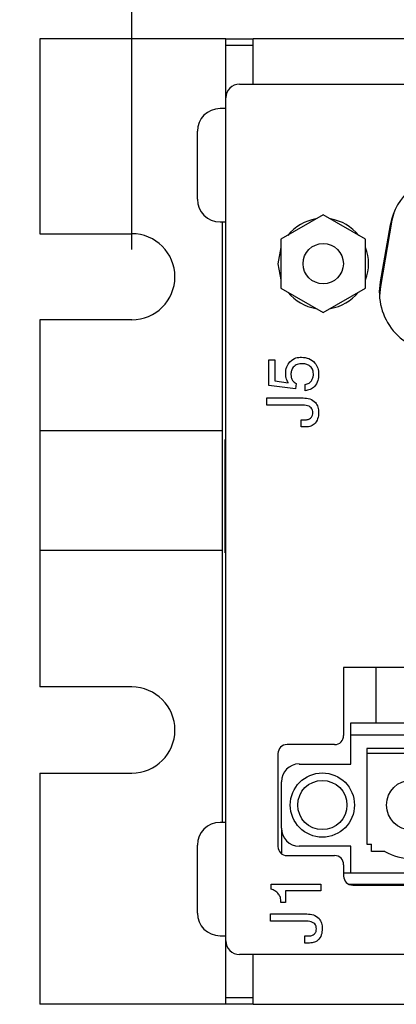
# Model space of a CAD drawing. Header units: inches. Extents: x 0.5 to 21.6, y 0.5 to 16.5.
# Tile 7 of 26: x 10.318 to 11.15, y 4.536 to 6.708. Entities that reach past the tile are written whole.
import ezdxf

# ---------------------------------------------------------------- set-up
doc = ezdxf.new("R2010")
doc.units = ezdxf.units.IN
doc.header["$MEASUREMENT"] = 0
doc.layers.add('2', color=179, linetype='Continuous')
doc.styles.add('SLDTEXTSTYLE1', font='TXT', dxfattribs={"width": 0.75})
doc.dimstyles.new('SLDDIMSTYLE0', dxfattribs={"dimtxt": 0.156, "dimasz": 0.18, "dimexe": 0, "dimexo": 0.0625, "dimgap": 0.039, "dimtad": 0, "dimtih": 1, "dimtoh": 1, "dimrnd": 1e-09, "dimzin": 4, "dimdsep": 46, "dimtxsty": 'SLDTEXTSTYLE1', "dimsah": 1, "dimcen": 0.09, "dimadec": 0, "dimazin": 1, "dimtfac": 1, "dimtdec": 3, "dimtmove": 0, "dimatfit": 0, "dimfxl": 1, "dimfrac": 2, "dimtolj": 1, "dimtzin": 12, "dimarcsym": 0})
doc.dimstyles.new('SLDDIMSTYLE1', dxfattribs={"dimtxt": 0.156, "dimasz": 0.18, "dimexe": 0, "dimexo": 0.0625, "dimgap": 0.039, "dimtad": 0, "dimtih": 1, "dimtoh": 1, "dimrnd": 1e-09, "dimzin": 12, "dimdsep": 46, "dimtxsty": 'SLDTEXTSTYLE1', "dimsah": 1, "dimcen": 0.09, "dimadec": 0, "dimazin": 3, "dimtfac": 1, "dimtdec": 3, "dimtofl": 0, "dimtmove": 0, "dimatfit": 3, "dimfxl": 1, "dimfrac": 2, "dimtolj": 1, "dimtzin": 12, "dimarcsym": 0})

# ---------------------------------------------------------------- blocks, each defined once
blk = doc.blocks.new('_D')
at = {"layer": '2'}
for p, q in [((9.4157, 8.1376), (9.3713, 8.1376)), ((9.3713, 8.1376), (9.3713, 7.8913)), ((9.7002, 8.1376), (9.7446, 8.1376)), ((9.7446, 8.1376), (9.7446, 7.8913)), ((10.3626, 6.7256), (10.3626, 8.1345)), ((10.5661, 6.2006), (10.5661, 8.1345)), ((10.3626, 8.0145), (9.8187, 8.0145)), ((10.5661, 8.0145), (10.8661, 8.0145)), ((9.3713, 7.8913), (9.4157, 7.8913)), ((9.7446, 7.8913), (9.7002, 7.8913))]:
    blk.add_line(p, q, dxfattribs=at)
for points in [[(10.3626, 8.0145), (10.1826, 8.0457), (10.1826, 7.9832)], [(10.5661, 8.0145), (10.7461, 7.9832), (10.7461, 8.0457)]]:
    blk.add_solid(points, dxfattribs=at)
at = {"layer": '2', "char_height": 0.156, "attachment_point": 1, "style": 'SLDTEXTSTYLE1'}
for s, insert in [('.20', (9.0423, 8.0924)), ('5.2', (9.4157, 8.0924))]:
    blk.add_mtext(s, dxfattribs=dict(at, insert=insert))
blk = doc.blocks.new('_D_1')
at = {"layer": '2'}
for p, q in [((10.5661, 6.2006), (10.5661, 8.4521)), ((14.0364, 8.4553), (13.9919, 8.4553)), ((13.9919, 8.4553), (13.9919, 8.2089)), ((14.5436, 8.4553), (14.588, 8.4553)), ((14.588, 8.4553), (14.588, 8.2089)), ((17.6951, 6.2006), (17.6951, 8.4521)), ((10.5661, 8.3321), (13.522, 8.3321)), ((17.6951, 8.3321), (14.662, 8.3321)), ((13.9919, 8.2089), (14.0364, 8.2089)), ((14.588, 8.2089), (14.5436, 8.2089))]:
    blk.add_line(p, q, dxfattribs=at)
for points in [[(10.5661, 8.3321), (10.7461, 8.3009), (10.7461, 8.3634)], [(17.6951, 8.3321), (17.5151, 8.3634), (17.5151, 8.3009)]]:
    blk.add_solid(points, dxfattribs=at)
at = {"layer": '2', "char_height": 0.156, "attachment_point": 1, "style": 'SLDTEXTSTYLE1'}
for s, insert in [('7.13', (13.5516, 8.41)), ('181.1', (14.0364, 8.41))]:
    blk.add_mtext(s, dxfattribs=dict(at, insert=insert))

msp = doc.modelspace()

# ---------------------------------------------------------------- linework, layer by layer
at = {"color": 7, "linetype": 'Continuous', "lineweight": 25}
for p, q in [((10.3626, 6.6656), (10.3626, 6.2356)), ((10.7737, 6.6656), (10.3626, 6.6656)), ((10.7737, 6.6656), (10.8337, 6.6656)), ((10.7737, 6.6508), (10.7737, 6.6656)), ((10.8337, 6.6508), (10.7737, 6.6508)), ((10.7737, 6.5878), (10.7737, 6.6508)), ((10.8337, 6.6653), (10.8337, 6.6656)), ((17.3827, 6.6656), (10.8337, 6.6656)), ((10.8337, 6.5656), (10.8337, 6.6653)), ((10.7737, 6.5356), (10.7737, 6.5878)), ((10.8037, 6.5656), (17.4057, 6.5656)), ((10.7737, 4.6756), (10.7737, 6.5356)), ((10.7737, 6.5116), (10.7607, 6.5116)), ((10.7107, 6.3116), (10.7107, 6.4616)), ((11.1451, 6.2839), (11.1404, 6.2654)), ((10.7607, 6.2616), (10.7737, 6.2616)), ((10.7662, 4.9368), (10.7662, 6.2616)), ((10.9886, 6.2775), (10.8951, 6.2235)), ((11.0821, 6.2235), (10.9886, 6.2775)), ((11.1404, 6.2654), (11.1147, 6.1194)), ((10.3626, 6.2356), (10.5661, 6.2356)), ((11.1367, 6.2554), (11.1144, 6.1294)), ((10.8951, 6.2235), (10.8951, 6.1155)), ((11.0821, 6.1155), (11.0821, 6.2235)), ((10.8951, 6.205), (10.8886, 6.1695)), ((10.8886, 6.1695), (10.8951, 6.1341)), ((10.8951, 6.1155), (10.9886, 6.0616)), ((10.9886, 6.0616), (11.0821, 6.1155)), ((11.1147, 6.1194), (11.1127, 6.0985)), ((10.3626, 6.0456), (10.3626, 5.8016)), ((10.5661, 6.0456), (10.3626, 6.0456)), ((10.8686, 5.9011), (10.8686, 5.9575)), ((10.8686, 5.9575), (10.8814, 5.9575)), ((10.8814, 5.9575), (10.8814, 5.9114)), ((10.8814, 5.9114), (10.9114, 5.9067)), ((10.9277, 5.8933), (10.8686, 5.9011)), ((10.9114, 5.9067), (10.9111, 5.9071)), ((10.9285, 5.9048), (10.9277, 5.8933)), ((10.9485, 5.889), (10.9485, 5.9033)), ((10.8643, 5.8577), (10.8643, 5.8734)), ((10.8643, 5.8734), (10.9442, 5.8734)), ((10.9441, 5.8577), (10.8643, 5.8577)), ((10.9399, 5.8092), (10.9399, 5.8249)), ((10.9399, 5.8249), (10.9475, 5.8249)), ((10.3626, 5.8016), (10.7662, 5.8016)), ((10.3626, 5.8016), (10.3626, 5.5366)), ((10.9475, 5.8092), (10.9399, 5.8092)), ((10.7737, 5.7816), (10.7722, 5.7816)), ((10.7722, 5.5316), (10.7722, 5.7816)), ((10.3626, 5.5366), (10.3626, 5.2356)), ((10.7662, 5.5366), (10.3626, 5.5366)), ((10.7722, 5.5316), (10.7737, 5.5316)), ((12.1537, 5.2786), (11.0337, 5.2786)), ((11.0337, 5.2786), (11.0337, 5.1286)), ((11.1047, 5.2786), (11.1047, 5.1563)), ((10.5661, 5.2356), (10.3626, 5.2356)), ((11.0497, 5.1563), (12.143, 5.1563)), ((11.0497, 5.1299), (11.0497, 5.1563)), ((11.0497, 5.1299), (12.143, 5.1299)), ((11.0497, 5.0657), (11.0497, 5.1299)), ((11.0137, 5.1086), (10.9087, 5.1086)), ((10.8887, 5.0886), (10.8887, 4.8836)), ((12.1076, 5.0999), (11.0852, 5.0999)), ((11.0852, 5.0999), (11.0852, 4.8886)), ((11.0852, 5.0893), (12.1076, 5.0893)), ((10.9355, 5.0657), (11.0497, 5.0657)), ((10.3626, 5.0456), (10.3626, 4.5356)), ((10.3626, 5.0456), (10.5661, 5.0456)), ((10.8962, 4.924), (10.8962, 5.0264)), ((10.7737, 4.9368), (10.7607, 4.9368)), ((10.8962, 4.924), (10.8962, 4.868)), ((11.0852, 4.8886), (11.0954, 4.8886)), ((11.0954, 4.8728), (11.0954, 4.8886)), ((10.7107, 4.7368), (10.7107, 4.8868)), ((11.0497, 4.8846), (10.9355, 4.8846)), ((11.0497, 4.8256), (11.0497, 4.8846)), ((11.1247, 4.8728), (11.0954, 4.8728)), ((10.9087, 4.8636), (11.0137, 4.8636)), ((11.0337, 4.8436), (11.0337, 4.8186)), ((11.0337, 4.8256), (11.0497, 4.8256)), ((11.0497, 4.8256), (12.143, 4.8256)), ((11.045, 4.8006), (12.1424, 4.8006)), ((10.8738, 4.7893), (10.8738, 4.8004)), ((10.8738, 4.8004), (10.9836, 4.8004)), ((10.9836, 4.7862), (10.9051, 4.7862)), ((10.9051, 4.7862), (10.9051, 4.7605)), ((10.9836, 4.8004), (10.9836, 4.7862)), ((11.0537, 4.7986), (12.1337, 4.7986)), ((10.9051, 4.7605), (10.8952, 4.7605)), ((10.8723, 4.7192), (10.8723, 4.7348)), ((10.8723, 4.7348), (10.9522, 4.7348)), ((10.9522, 4.7192), (10.8723, 4.7192)), ((10.7607, 4.6868), (10.7737, 4.6868)), ((10.7737, 4.6126), (10.7737, 4.6756)), ((10.9479, 4.6707), (10.9479, 4.6864)), ((10.9479, 4.6864), (10.9555, 4.6864)), ((10.9555, 4.6707), (10.9479, 4.6707)), ((17.4057, 4.6456), (10.8037, 4.6456)), ((10.8337, 4.6386), (10.8337, 4.6456)), ((10.8337, 4.5359), (10.8337, 4.6386)), ((10.7737, 4.5496), (10.7737, 4.6126)), ((10.8337, 4.5496), (10.7737, 4.5496)), ((10.7737, 4.5356), (10.7737, 4.5496)), ((10.7737, 4.5356), (10.3626, 4.5356)), ((10.8337, 4.5356), (10.7737, 4.5356)), ((10.8337, 4.5356), (10.8337, 4.5359)), ((10.8337, 4.5356), (17.4357, 4.5356))]:
    msp.add_line(p, q, dxfattribs=at)
for centre, radius in [((10.9886, 6.1695), 0.0445), ((10.9867, 4.9752), 0.0709), ((10.9867, 4.9752), 0.0543), ((11.1836, 4.9752), 0.0551)]:
    msp.add_circle(centre, radius, dxfattribs=at)
for centre, radius, start, end in [((10.8037, 6.5356), 0.03, 90, 180), ((10.7607, 6.4616), 0.05, 90, 180), ((11.2667, 6.2325), 0.132, 90, 170), ((10.7607, 6.3116), 0.05, 180, 270), ((10.9886, 6.1695), 0.1, 99.2345, 141.482), ((10.9886, 6.1695), 0.1, 38.518, 80.7655), ((10.5661, 6.1406), 0.095, 270, 90), ((10.9886, 6.1695), 0.1, 339.2345, 20.716), ((11.2444, 6.1065), 0.132, 170, 270), ((10.9886, 6.1695), 0.1, 219.2345, 260.7655), ((10.9886, 6.1695), 0.1, 279.2345, 320.7655), ((10.5661, 5.1406), 0.095, 270, 90), ((11.0137, 5.1286), 0.02, 270, 0), ((10.9087, 5.0886), 0.02, 90, 180), ((10.9355, 5.0264), 0.0394, 90, 180), ((10.7607, 4.8868), 0.05, 90, 180), ((10.9355, 4.924), 0.0394, 180, 270), ((10.9087, 4.8836), 0.02, 180, 270), ((11.1836, 4.9752), 0.1181, 240.0736, 299.9264), ((11.0137, 4.8436), 0.02, 0, 90), ((11.0537, 4.8186), 0.02, 180, 270), ((10.7607, 4.7368), 0.05, 180, 270), ((10.8037, 4.6756), 0.03, 180, 270)]:
    msp.add_arc(centre, radius, start, end, dxfattribs=at)
for points, knots in [([(10.9057, 5.926), (10.906, 5.9316), (10.9066, 5.9416), (10.9125, 5.9497), (10.9151, 5.9532)], [0, 0, 0, 0, 0.560269, 1, 1, 1, 1]), ([(10.9151, 5.9532), (10.9194, 5.9565), (10.9269, 5.9625), (10.9364, 5.963), (10.9407, 5.9632)], [0, 0, 0, 0, 0.558215, 1, 1, 1, 1]), ([(10.9407, 5.9632), (10.9462, 5.9627), (10.9574, 5.9616), (10.9701, 5.9518), (10.9774, 5.9392), (10.9781, 5.9305), (10.9784, 5.9261)], [0, 0, 0, 0, 0.279991, 0.559302, 0.779431, 1, 1, 1, 1]), ([(10.9421, 5.9489), (10.9384, 5.9487), (10.9311, 5.9481), (10.9223, 5.942), (10.9177, 5.9335), (10.9173, 5.9277), (10.9171, 5.9249)], [0, 0, 0, 0, 0.280364, 0.559354, 0.779311, 1, 1, 1, 1]), ([(10.967, 5.9268), (10.9666, 5.9303), (10.9657, 5.9374), (10.9586, 5.9447), (10.9503, 5.9485), (10.9449, 5.9488), (10.9421, 5.9489)], [0, 0, 0, 0, 0.27928, 0.558621, 0.779081, 1, 1, 1, 1]), ([(10.9111, 5.9071), (10.9094, 5.9104), (10.9063, 5.9164), (10.9059, 5.9231), (10.9057, 5.926)], [0, 0, 0, 0, 0.559744, 1, 1, 1, 1]), ([(10.9171, 5.9249), (10.9173, 5.9226), (10.9177, 5.9181), (10.9212, 5.9107), (10.9257, 5.907), (10.9285, 5.9048)], [0, 0, 0, 0, 0.280687, 0.56158, 1, 1, 1, 1]), ([(10.9485, 5.9033), (10.9515, 5.904), (10.9576, 5.9053), (10.9638, 5.912), (10.9666, 5.9195), (10.9669, 5.9244), (10.967, 5.9268)], [0, 0, 0, 0, 0.279692, 0.558605, 0.779059, 1, 1, 1, 1]), ([(10.9784, 5.9261), (10.9781, 5.9211), (10.9775, 5.9112), (10.9706, 5.8987), (10.9601, 5.8909), (10.9523, 5.8897), (10.9485, 5.889)], [0, 0, 0, 0, 0.280606, 0.559981, 0.779747, 1, 1, 1, 1]), ([(10.9442, 5.8734), (10.9492, 5.8731), (10.9592, 5.8724), (10.9715, 5.8647), (10.9777, 5.853), (10.9782, 5.8452), (10.9784, 5.8413)], [0, 0, 0, 0, 0.280683, 0.559369, 0.779256, 1, 1, 1, 1]), ([(10.9656, 5.8409), (10.9654, 5.8428), (10.9651, 5.8466), (10.962, 5.8516), (10.9552, 5.8567), (10.9487, 5.8573), (10.9441, 5.8577)], [0, 0, 0, 0, 0.187169, 0.37406, 0.561227, 1, 1, 1, 1]), ([(10.9784, 5.8413), (10.9781, 5.8365), (10.9775, 5.827), (10.97, 5.8153), (10.9588, 5.8094), (10.9513, 5.8093), (10.9475, 5.8092)], [0, 0, 0, 0, 0.280732, 0.559516, 0.779314, 1, 1, 1, 1]), ([(10.9475, 5.8249), (10.95, 5.825), (10.9552, 5.8253), (10.9617, 5.829), (10.9652, 5.8348), (10.9654, 5.8389), (10.9656, 5.8409)], [0, 0, 0, 0, 0.280859, 0.559829, 0.779452, 1, 1, 1, 1]), ([(10.8902, 4.7788), (10.8876, 4.7815), (10.8829, 4.7862), (10.8766, 4.7884), (10.8738, 4.7893)], [0, 0, 0, 0, 0.558656, 1, 1, 1, 1]), ([(10.8952, 4.7605), (10.8951, 4.7642), (10.8949, 4.7707), (10.8916, 4.7763), (10.8902, 4.7788)], [0, 0, 0, 0, 0.560329, 1, 1, 1, 1]), ([(10.9522, 4.7348), (10.9572, 4.7345), (10.9672, 4.7339), (10.9795, 4.7262), (10.9857, 4.7145), (10.9862, 4.7067), (10.9864, 4.7028)], [0, 0, 0, 0, 0.280683, 0.559369, 0.779256, 1, 1, 1, 1]), ([(10.9736, 4.7024), (10.9734, 4.7043), (10.9732, 4.7081), (10.97, 4.7131), (10.9633, 4.7182), (10.9567, 4.7188), (10.9522, 4.7192)], [0, 0, 0, 0, 0.187169, 0.37406, 0.561227, 1, 1, 1, 1]), ([(10.9864, 4.7028), (10.9861, 4.698), (10.9855, 4.6884), (10.978, 4.6767), (10.9668, 4.6709), (10.9593, 4.6707), (10.9555, 4.6707)], [0, 0, 0, 0, 0.280732, 0.559516, 0.779314, 1, 1, 1, 1]), ([(10.9555, 4.6864), (10.9581, 4.6865), (10.9632, 4.6868), (10.9697, 4.6904), (10.9732, 4.6963), (10.9735, 4.7003), (10.9736, 4.7024)], [0, 0, 0, 0, 0.2808591, 0.5598291, 0.7794519, 1, 1, 1, 1])]:
    msp.add_open_spline(points, degree=3, knots=knots, dxfattribs=at)

# ---------------------------------------------------------------- dimensions: what is measured, and where the dimension line sits
at = {"layer": '2'}
for base, p2, dimstyle, picture, middle in [((17.6951, 8.3321), (17.6951, 6.1406), 'SLDDIMSTYLE1', '_D_1', (14.092, 8.3321)), ((10.3626, 8.0145), (10.3626, 6.6656), 'SLDDIMSTYLE0', '_D', (9.4157, 8.0145))]:
    dim = msp.add_linear_dim(base=base, p1=(10.5661, 6.1406), p2=p2, dimstyle=dimstyle, dxfattribs=at)
    dim.commit()
    dim.dimension.update_dxf_attribs({"geometry": picture, "text_midpoint": middle, "dimtype": 160})

doc.saveas('drawing.dxf')
